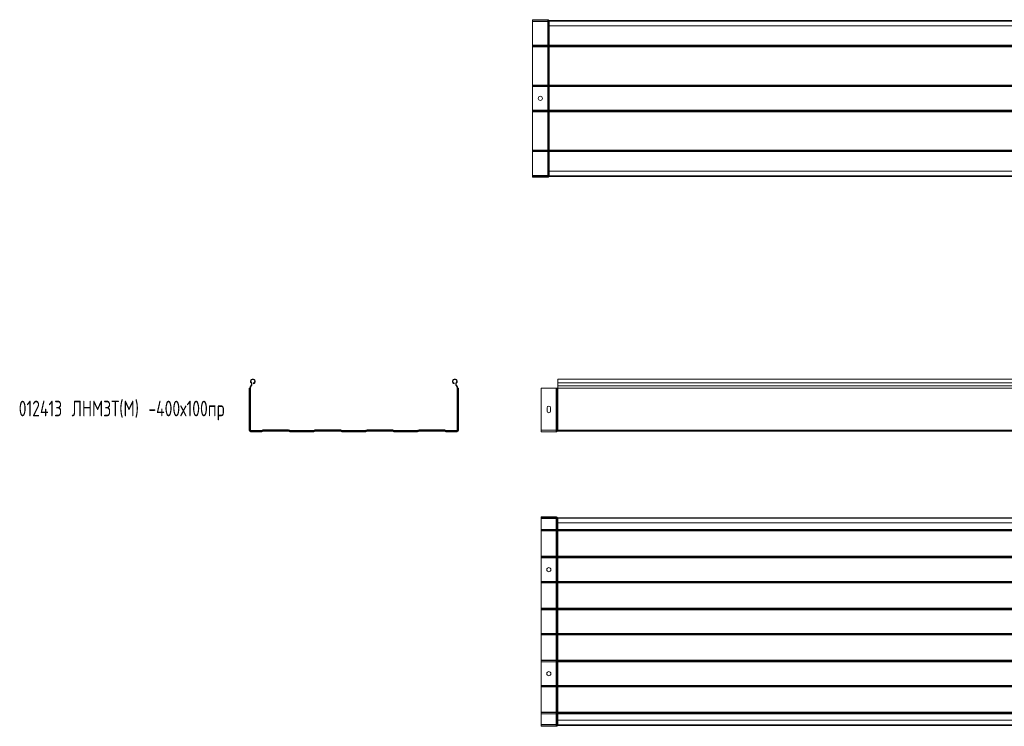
# Model space of a CAD drawing. Header units: millimetres. Extents: x -687 to 2818, y -3045 to -131.
# Tile 1 of 3: x -686 to 1209, y -3045 to -1685. Entities that reach past the tile are written whole.
import ezdxf

# ---------------------------------------------------------------- set-up
doc = ezdxf.new("R2010")
doc.units = ezdxf.units.MM
doc.styles.add('SLDTEXTSTYLE0', font='TXT', dxfattribs={"width": 0.7, "bigfont": 'bigfont'})

msp = doc.modelspace()

# ---------------------------------------------------------------- linework, layer by layer
at = {"color": 7, "linetype": 'Continuous', "lineweight": 15}
for p, q in [((301.4, -1686.1), (301.4, -1685.2)), ((330.7, -1685.2), (301.4, -1685.2)), ((330.7, -1686.1), (301.4, -1686.1)), ((301.4, -1686.1), (301.4, -1688.4)), ((330.7, -1686.1), (330.7, -1685.2)), ((330.7, -1686.1), (330.7, -1688.4)), ((331.3, -1686.4), (332, -1685.8)), ((331.8, -1686.9), (331.3, -1686.4)), ((331.3, -1686.4), (331.3, -1688.4)), ((331.8, -1686.9), (332.5, -1686.3)), ((332.5, -1686.3), (332, -1685.8)), ((333.2, -1687.5), (333.2, -1686.6)), ((333.4, -1686.6), (333.2, -1686.6)), ((333.4, -1687.7), (333.4, -1686.6)), ((333.4, -1686.6), (2801.4, -1686.6)), ((330.7, -1688.4), (301.4, -1688.4)), ((301.4, -1688.4), (301.4, -1734.4)), ((331.3, -1688.4), (330.7, -1688.4)), ((330.7, -1688.4), (330.7, -1734.4)), ((331.8, -1688.4), (331.3, -1688.4)), ((331.3, -1688.4), (331.3, -1734.4)), ((331.8, -1686.9), (331.8, -1688.4)), ((333.2, -1688.4), (331.8, -1688.4)), ((331.8, -1688.4), (331.8, -1734.4)), ((333.4, -1687.5), (333.2, -1687.5)), ((333.2, -1687.5), (333.2, -1688.4)), ((333.4, -1688.4), (333.2, -1688.4)), ((333.2, -1688.4), (333.2, -1734.4)), ((2801.4, -1687.7), (333.4, -1687.7)), ((333.4, -1696.8), (333.4, -1687.7)), ((333.4, -1696.8), (2801.4, -1696.8)), ((333.4, -1696.8), (333.4, -1734.4)), ((330.7, -1734.4), (301.4, -1734.4)), ((301.4, -1734.4), (301.4, -1736.4)), ((330.7, -1736.4), (301.4, -1736.4)), ((301.4, -1736.4), (301.4, -1736.5)), ((330.7, -1736.5), (301.4, -1736.5)), ((301.4, -1736.5), (301.4, -1737.2)), ((330.7, -1737.2), (301.4, -1737.2)), ((301.4, -1737.2), (301.4, -1810.9)), ((331.3, -1734.4), (330.7, -1734.4)), ((330.7, -1734.4), (330.7, -1736.4)), ((330.7, -1736.4), (330.7, -1736.5)), ((330.7, -1736.5), (330.7, -1737.2)), ((331.3, -1737.2), (330.7, -1737.2)), ((330.7, -1737.2), (330.7, -1810.9)), ((331.8, -1734.4), (331.3, -1734.4)), ((331.3, -1734.4), (331.3, -1736.2)), ((331.8, -1735.9), (331.3, -1736.3)), ((331.8, -1735.9), (331.3, -1736.2)), ((331.3, -1736.2), (331.3, -1736.3)), ((331.3, -1736.3), (331.3, -1737.2)), ((331.8, -1737.2), (331.3, -1737.2)), ((331.3, -1737.2), (331.3, -1810.9)), ((333.2, -1734.4), (331.8, -1734.4)), ((331.8, -1734.4), (331.8, -1735.9)), ((331.8, -1735.9), (331.8, -1737.2)), ((331.8, -1735.9), (331.8, -1735.9)), ((333.2, -1737.2), (331.8, -1737.2)), ((331.8, -1737.2), (331.8, -1810.9)), ((333.4, -1734.4), (333.2, -1734.4)), ((333.2, -1734.4), (333.2, -1735.4)), ((333.4, -1735.4), (333.2, -1735.4)), ((333.2, -1735.4), (333.2, -1735.5)), ((333.2, -1735.5), (333.2, -1737.2)), ((333.4, -1735.5), (333.2, -1735.5)), ((333.2, -1737.2), (333.2, -1810.9)), ((333.4, -1737.2), (333.2, -1737.2)), ((333.4, -1734.4), (2801.4, -1734.4)), ((333.4, -1734.4), (333.4, -1735.4)), ((333.4, -1735.4), (333.4, -1735.5)), ((333.4, -1735.4), (2801.4, -1735.4)), ((333.4, -1735.5), (2801.4, -1735.5)), ((333.4, -1735.5), (333.4, -1737.2)), ((333.4, -1737.2), (2801.4, -1737.2)), ((333.4, -1737.2), (333.4, -1810.9)), ((330.7, -1810.9), (301.4, -1810.9)), ((301.4, -1810.9), (301.4, -1811.7)), ((330.7, -1811.7), (301.4, -1811.7)), ((330.7, -1811.7), (301.4, -1811.7)), ((301.4, -1811.7), (301.4, -1811.7)), ((301.4, -1811.7), (301.4, -1813.8)), ((330.7, -1813.8), (301.4, -1813.8)), ((301.4, -1813.8), (301.4, -1859.4)), ((331.3, -1810.9), (330.7, -1810.9)), ((330.7, -1810.9), (330.7, -1811.7)), ((330.7, -1811.7), (330.7, -1811.7)), ((330.7, -1811.7), (330.7, -1813.8)), ((331.3, -1813.8), (330.7, -1813.8)), ((330.7, -1813.8), (330.7, -1859.4)), ((331.8, -1810.9), (331.3, -1810.9)), ((331.3, -1810.9), (331.3, -1811.9)), ((331.8, -1812.2), (331.3, -1811.9)), ((331.8, -1812.3), (331.3, -1811.9)), ((331.3, -1811.9), (331.3, -1811.9)), ((331.3, -1811.9), (331.3, -1813.8)), ((331.8, -1813.8), (331.3, -1813.8)), ((331.3, -1813.8), (331.3, -1859.4)), ((333.2, -1810.9), (331.8, -1810.9)), ((331.8, -1810.9), (331.8, -1812.2)), ((331.8, -1812.2), (331.8, -1812.3)), ((331.8, -1812.3), (331.8, -1813.8)), ((333.2, -1813.8), (331.8, -1813.8)), ((331.8, -1813.8), (331.8, -1859.4)), ((333.4, -1810.9), (333.2, -1810.9)), ((333.2, -1810.9), (333.2, -1812.6)), ((333.4, -1812.6), (333.2, -1812.6)), ((333.2, -1812.6), (333.2, -1812.7)), ((333.4, -1812.7), (333.2, -1812.7)), ((333.2, -1812.7), (333.2, -1813.8)), ((333.4, -1813.8), (333.2, -1813.8)), ((333.2, -1813.8), (333.2, -1859.4)), ((333.4, -1810.9), (2801.4, -1810.9)), ((333.4, -1810.9), (333.4, -1812.6)), ((333.4, -1812.6), (2801.4, -1812.6)), ((333.4, -1812.6), (333.4, -1812.7)), ((333.4, -1812.7), (2801.4, -1812.7)), ((333.4, -1812.7), (333.4, -1813.8)), ((333.4, -1813.8), (2801.4, -1813.8)), ((333.4, -1813.8), (333.4, -1859.4)), ((330.7, -1859.4), (301.4, -1859.4)), ((301.4, -1859.4), (301.4, -1861.4)), ((330.7, -1861.4), (301.4, -1861.4)), ((301.4, -1861.4), (301.4, -1861.5)), ((330.7, -1861.5), (301.4, -1861.5)), ((301.4, -1861.5), (301.4, -1862.2)), ((330.7, -1862.2), (301.4, -1862.2)), ((301.4, -1862.2), (301.4, -1935.9)), ((331.3, -1859.4), (330.7, -1859.4)), ((330.7, -1859.4), (330.7, -1861.4)), ((330.7, -1861.4), (330.7, -1861.5)), ((330.7, -1861.5), (330.7, -1862.2)), ((331.3, -1862.2), (330.7, -1862.2)), ((330.7, -1862.2), (330.7, -1935.9)), ((331.8, -1859.4), (331.3, -1859.4)), ((331.3, -1859.4), (331.3, -1861.2)), ((331.8, -1860.9), (331.3, -1861.3)), ((331.8, -1860.9), (331.3, -1861.2)), ((331.3, -1861.2), (331.3, -1861.3)), ((331.3, -1861.3), (331.3, -1862.2)), ((331.8, -1862.2), (331.3, -1862.2)), ((331.3, -1862.2), (331.3, -1935.9)), ((333.2, -1859.4), (331.8, -1859.4)), ((331.8, -1859.4), (331.8, -1860.9)), ((331.8, -1860.9), (331.8, -1862.2)), ((331.8, -1860.9), (331.8, -1860.9)), ((333.2, -1862.2), (331.8, -1862.2)), ((331.8, -1862.2), (331.8, -1935.9)), ((333.2, -1859.4), (333.2, -1860.4)), ((333.4, -1859.4), (333.2, -1859.4)), ((333.2, -1860.4), (333.2, -1860.5)), ((333.4, -1860.4), (333.2, -1860.4)), ((333.4, -1860.5), (333.2, -1860.5)), ((333.2, -1860.5), (333.2, -1862.2)), ((333.4, -1862.2), (333.2, -1862.2)), ((333.2, -1862.2), (333.2, -1935.9)), ((333.4, -1859.4), (333.4, -1860.4)), ((333.4, -1859.4), (2801.4, -1859.4)), ((333.4, -1860.4), (2801.4, -1860.4)), ((333.4, -1860.4), (333.4, -1860.5)), ((333.4, -1860.5), (2801.4, -1860.5)), ((333.4, -1860.5), (333.4, -1862.2)), ((333.4, -1862.2), (2801.4, -1862.2)), ((333.4, -1862.2), (333.4, -1935.9)), ((330.7, -1935.9), (301.4, -1935.9)), ((301.4, -1935.9), (301.4, -1936.7)), ((330.7, -1936.7), (301.4, -1936.7)), ((330.7, -1936.7), (301.4, -1936.7)), ((301.4, -1936.7), (301.4, -1936.7)), ((301.4, -1936.7), (301.4, -1938.8)), ((330.7, -1938.8), (301.4, -1938.8)), ((301.4, -1938.8), (301.4, -1984.8)), ((331.3, -1935.9), (330.7, -1935.9)), ((330.7, -1935.9), (330.7, -1936.7)), ((330.7, -1936.7), (330.7, -1936.7)), ((330.7, -1936.7), (330.7, -1938.8)), ((331.3, -1938.8), (330.7, -1938.8)), ((330.7, -1938.8), (330.7, -1984.8)), ((331.8, -1935.9), (331.3, -1935.9)), ((331.3, -1935.9), (331.3, -1936.9)), ((331.8, -1937.2), (331.3, -1936.9)), ((331.8, -1937.3), (331.3, -1936.9)), ((331.3, -1936.9), (331.3, -1936.9)), ((331.3, -1936.9), (331.3, -1938.8)), ((331.8, -1938.8), (331.3, -1938.8)), ((331.3, -1938.8), (331.3, -1984.8)), ((333.2, -1935.9), (331.8, -1935.9)), ((331.8, -1935.9), (331.8, -1937.2)), ((331.8, -1937.2), (331.8, -1937.3)), ((331.8, -1937.3), (331.8, -1938.8)), ((333.2, -1938.8), (331.8, -1938.8)), ((331.8, -1938.8), (331.8, -1984.8)), ((333.4, -1935.9), (333.2, -1935.9)), ((333.2, -1935.9), (333.2, -1937.6)), ((333.4, -1937.6), (333.2, -1937.6)), ((333.2, -1937.6), (333.2, -1937.7)), ((333.4, -1937.7), (333.2, -1937.7)), ((333.2, -1937.7), (333.2, -1938.8)), ((333.4, -1938.8), (333.2, -1938.8)), ((333.2, -1938.8), (333.2, -1984.8)), ((333.4, -1935.9), (2801.4, -1935.9)), ((333.4, -1935.9), (333.4, -1937.6)), ((333.4, -1937.6), (2801.4, -1937.6)), ((333.4, -1937.6), (333.4, -1937.7)), ((333.4, -1937.7), (2801.4, -1937.7)), ((333.4, -1937.7), (333.4, -1938.8)), ((333.4, -1938.8), (2801.4, -1938.8)), ((333.4, -1938.8), (333.4, -1976.3)), ((330.7, -1984.8), (301.4, -1984.8)), ((301.4, -1984.8), (301.4, -1987.1)), ((330.7, -1987.1), (301.4, -1987.1)), ((301.4, -1987.1), (301.4, -1988)), ((330.7, -1988), (301.4, -1988)), ((330.7, -1984.8), (330.7, -1987.1)), ((331.3, -1984.8), (330.7, -1984.8)), ((330.7, -1987.1), (330.7, -1988)), ((331.8, -1984.8), (331.3, -1984.8)), ((331.3, -1984.8), (331.3, -1986.8)), ((331.8, -1986.3), (331.3, -1986.8)), ((331.3, -1986.8), (332, -1987.4)), ((333.2, -1984.8), (331.8, -1984.8)), ((331.8, -1984.8), (331.8, -1986.3)), ((331.8, -1986.3), (332.5, -1986.9)), ((332.5, -1986.9), (332, -1987.4)), ((333.2, -1984.8), (333.2, -1985.7)), ((333.4, -1984.8), (333.2, -1984.8)), ((333.2, -1985.7), (333.2, -1986.6)), ((333.4, -1985.7), (333.2, -1985.7)), ((333.4, -1986.6), (333.2, -1986.6)), ((2801.4, -1976.3), (333.4, -1976.3)), ((333.4, -1985.4), (333.4, -1976.3)), ((333.4, -1985.4), (2801.4, -1985.4)), ((333.4, -1986.6), (333.4, -1985.4)), ((333.4, -1986.6), (2801.4, -1986.6)), ((-240.4, -2384), (-239.7, -2383.4)), ((-235.7, -2385.4), (-235.9, -2384.6)), ((150.6, -2385.4), (150.8, -2384.6)), ((155.3, -2384), (154.6, -2383.4)), ((2817.8, -2376.5), (349.8, -2376.5)), ((349.8, -2384), (349.8, -2376.5)), ((349.8, -2384), (2817.8, -2384)), ((349.8, -2389.3), (349.8, -2384)), ((-243.4, -2393.8), (-243.9, -2393.8)), ((-243.9, -2393.8), (-243.9, -2474.7)), ((-242.8, -2393.8), (-243.4, -2393.8)), ((-243.4, -2393.8), (-243.4, -2474.7)), ((-242.5, -2393.8), (-242.8, -2393.8)), ((-242.8, -2393.8), (-242.8, -2474.7)), ((-242.5, -2393.8), (-241.6, -2393.8)), ((-242.5, -2474.7), (-242.5, -2393.8)), ((-241.6, -2474.7), (-241.6, -2393.8)), ((-240.9, -2389.6), (-240.6, -2389.3)), ((-240.9, -2389.6), (-240.2, -2390.2)), ((-240.6, -2389.3), (-239.9, -2389.9)), ((-240.2, -2390.2), (-239.9, -2389.9)), ((155.5, -2389.3), (154.8, -2389.9)), ((154.8, -2389.9), (155.1, -2390.2)), ((155.8, -2389.6), (155.1, -2390.2)), ((155.5, -2389.3), (155.8, -2389.6)), ((157.5, -2393.8), (156.6, -2393.8)), ((156.6, -2393.8), (156.6, -2474.7)), ((157.5, -2393.8), (157.7, -2393.8)), ((157.5, -2393.8), (157.5, -2474.7)), ((157.7, -2474.7), (157.7, -2393.8)), ((157.7, -2393.8), (158.3, -2393.8)), ((158.3, -2474.7), (158.3, -2393.8)), ((158.3, -2393.8), (158.9, -2393.8)), ((158.9, -2474.7), (158.9, -2393.8)), ((347.1, -2393.8), (317.8, -2393.8)), ((317.8, -2393.8), (317.8, -2474.7)), ((347.1, -2393.8), (347.1, -2474.7)), ((348.5, -2393.8), (347.1, -2393.8)), ((348.5, -2393.8), (348.5, -2474.7)), ((348.9, -2393.8), (348.5, -2393.8)), ((348.9, -2393.8), (348.9, -2474.7)), ((349.6, -2393.8), (348.9, -2393.8)), ((349.6, -2393.8), (349.6, -2474.7)), ((349.8, -2393.8), (349.6, -2393.8)), ((349.8, -2389.3), (2817.8, -2389.3)), ((349.8, -2389.6), (349.8, -2389.3)), ((349.8, -2393.8), (349.8, -2389.6)), ((349.8, -2389.6), (2817.8, -2389.6)), ((349.8, -2393.8), (349.8, -2474.7)), ((349.8, -2393.8), (2817.8, -2393.8)), ((329.6, -2431.7), (329.6, -2438.2)), ((336.1, -2438.2), (336.1, -2431.7)), ((-243.4, -2474.7), (-243.9, -2474.7)), ((-242.8, -2474.7), (-243.4, -2474.7)), ((-242.5, -2474.7), (-242.8, -2474.7)), ((-242.5, -2474.7), (-241.6, -2474.7)), ((-240.7, -2476.5), (-240.7, -2475.6)), ((-219.7, -2475.6), (-240.7, -2475.6)), ((-240.7, -2476.5), (-240.7, -2476.8)), ((-219.7, -2476.5), (-240.7, -2476.5)), ((-240.7, -2476.8), (-219.7, -2476.8)), ((-240.7, -2476.8), (-240.7, -2477.3)), ((-240.7, -2477.3), (-219.7, -2477.3)), ((-240.7, -2477.3), (-240.7, -2477.9)), ((-240.7, -2477.9), (-219.7, -2477.9)), ((-219.7, -2476.5), (-219.7, -2475.6)), ((-219.7, -2476.5), (-219.7, -2476.8)), ((-219.7, -2476.8), (-219.7, -2477.3)), ((-219.7, -2477.3), (-219.7, -2477.9)), ((-218.6, -2475.1), (-218.7, -2475.2)), ((-218, -2475.8), (-218.7, -2475.2)), ((-218, -2475.7), (-218.6, -2475.1)), ((-218, -2475.7), (-217.8, -2475.9)), ((-218, -2475.7), (-218, -2475.8)), ((-218, -2475.8), (-217.8, -2476)), ((-217.8, -2476), (-217.8, -2475.9)), ((-217.8, -2475.9), (-217.4, -2476.3)), ((-217.8, -2476), (-217.5, -2476.4)), ((-217.5, -2476.4), (-217.4, -2476.3)), ((-217.5, -2476.4), (-217.1, -2476.8)), ((-217.4, -2476.3), (-217, -2476.7)), ((-217.1, -2476.8), (-217, -2476.7)), ((-216.9, -2475.3), (-216.9, -2474.4)), ((-168.2, -2474.4), (-216.9, -2474.4)), ((-216.9, -2475.3), (-216.9, -2475.6)), ((-168.2, -2475.3), (-216.9, -2475.3)), ((-216.9, -2475.6), (-168.2, -2475.6)), ((-216.9, -2475.6), (-216.9, -2476.1)), ((-216.9, -2476.1), (-168.2, -2476.1)), ((-216.9, -2476.1), (-216.9, -2476.7)), ((-216.9, -2476.7), (-168.2, -2476.7)), ((-168.2, -2475.3), (-168.2, -2474.4)), ((-168.2, -2475.3), (-168.2, -2475.6)), ((-168.2, -2475.6), (-168.2, -2476.1)), ((-168.2, -2476.1), (-168.2, -2476.7)), ((-167.7, -2476.3), (-168.1, -2476.7)), ((-168.1, -2476.7), (-168, -2476.8)), ((-167.6, -2476.4), (-168, -2476.8)), ((-167.3, -2475.9), (-167.7, -2476.3)), ((-167.7, -2476.3), (-167.6, -2476.4)), ((-167.3, -2476), (-167.6, -2476.4)), ((-167.1, -2475.7), (-167.3, -2475.9)), ((-167.1, -2475.8), (-167.3, -2476)), ((-167.3, -2475.9), (-167.3, -2476)), ((-167.1, -2475.7), (-166.5, -2475.1)), ((-167.1, -2475.8), (-166.4, -2475.2)), ((-167.1, -2475.8), (-167.1, -2475.7)), ((-166.4, -2475.2), (-166.5, -2475.1)), ((-165.4, -2476.5), (-165.4, -2475.6)), ((-119.7, -2475.6), (-165.4, -2475.6)), ((-165.4, -2476.5), (-165.4, -2476.8)), ((-119.7, -2476.5), (-165.4, -2476.5)), ((-165.4, -2476.8), (-119.7, -2476.8)), ((-165.4, -2476.8), (-165.4, -2477.3)), ((-165.4, -2477.3), (-119.7, -2477.3)), ((-165.4, -2477.3), (-165.4, -2477.9)), ((-165.4, -2477.9), (-119.7, -2477.9)), ((-119.7, -2476.5), (-119.7, -2475.6)), ((-119.7, -2476.5), (-119.7, -2476.8)), ((-119.7, -2476.8), (-119.7, -2477.3)), ((-119.7, -2477.3), (-119.7, -2477.9)), ((-118.6, -2475.1), (-118.7, -2475.2)), ((-118, -2475.8), (-118.7, -2475.2)), ((-118, -2475.7), (-118.6, -2475.1)), ((-118, -2475.7), (-117.8, -2475.9)), ((-118, -2475.7), (-118, -2475.8)), ((-118, -2475.8), (-117.8, -2476)), ((-117.8, -2476), (-117.8, -2475.9)), ((-117.8, -2475.9), (-117.4, -2476.3)), ((-117.8, -2476), (-117.5, -2476.4)), ((-117.5, -2476.4), (-117.4, -2476.3)), ((-117.5, -2476.4), (-117.1, -2476.8)), ((-117.4, -2476.3), (-117, -2476.7)), ((-117.1, -2476.8), (-117, -2476.7)), ((-116.9, -2475.3), (-116.9, -2474.4)), ((-68.2, -2474.4), (-116.9, -2474.4)), ((-116.9, -2475.3), (-116.9, -2475.6)), ((-68.2, -2475.3), (-116.9, -2475.3)), ((-116.9, -2475.6), (-68.2, -2475.6)), ((-116.9, -2475.6), (-116.9, -2476.1)), ((-116.9, -2476.1), (-68.2, -2476.1)), ((-116.9, -2476.1), (-116.9, -2476.7)), ((-116.9, -2476.7), (-68.2, -2476.7)), ((-68.2, -2475.3), (-68.2, -2474.4)), ((-68.2, -2475.3), (-68.2, -2475.6)), ((-68.2, -2475.6), (-68.2, -2476.1)), ((-68.2, -2476.1), (-68.2, -2476.7)), ((-67.7, -2476.3), (-68.1, -2476.7)), ((-68.1, -2476.7), (-68, -2476.8)), ((-67.6, -2476.4), (-68, -2476.8)), ((-67.3, -2475.9), (-67.7, -2476.3)), ((-67.7, -2476.3), (-67.6, -2476.4)), ((-67.3, -2476), (-67.6, -2476.4)), ((-67.1, -2475.7), (-67.3, -2475.9)), ((-67.1, -2475.8), (-67.3, -2476)), ((-67.3, -2475.9), (-67.3, -2476)), ((-67.1, -2475.7), (-66.5, -2475.1)), ((-67.1, -2475.8), (-66.4, -2475.2)), ((-67.1, -2475.8), (-67.1, -2475.7)), ((-66.4, -2475.2), (-66.5, -2475.1)), ((-65.4, -2476.5), (-65.4, -2475.6)), ((-19.7, -2475.6), (-65.4, -2475.6)), ((-65.4, -2476.5), (-65.4, -2476.8)), ((-19.7, -2476.5), (-65.4, -2476.5)), ((-65.4, -2476.8), (-19.7, -2476.8)), ((-65.4, -2476.8), (-65.4, -2477.3)), ((-65.4, -2477.3), (-19.7, -2477.3)), ((-65.4, -2477.3), (-65.4, -2477.9)), ((-65.4, -2477.9), (-19.7, -2477.9)), ((-19.7, -2476.5), (-19.7, -2475.6)), ((-19.7, -2476.5), (-19.7, -2476.8)), ((-19.7, -2476.8), (-19.7, -2477.3)), ((-19.7, -2477.3), (-19.7, -2477.9)), ((-18.6, -2475.1), (-18.7, -2475.2)), ((-18, -2475.8), (-18.7, -2475.2)), ((-18, -2475.7), (-18.6, -2475.1)), ((-18, -2475.7), (-17.8, -2475.9)), ((-18, -2475.7), (-18, -2475.8)), ((-18, -2475.8), (-17.8, -2476)), ((-17.8, -2476), (-17.8, -2475.9)), ((-17.8, -2475.9), (-17.4, -2476.3)), ((-17.8, -2476), (-17.5, -2476.4)), ((-17.5, -2476.4), (-17.4, -2476.3)), ((-17.5, -2476.4), (-17.1, -2476.8)), ((-17.4, -2476.3), (-17, -2476.7)), ((-17.1, -2476.8), (-17, -2476.7)), ((-16.9, -2475.3), (-16.9, -2474.4)), ((31.8, -2474.4), (-16.9, -2474.4)), ((-16.9, -2475.3), (-16.9, -2475.6)), ((31.8, -2475.3), (-16.9, -2475.3)), ((-16.9, -2475.6), (31.8, -2475.6)), ((-16.9, -2475.6), (-16.9, -2476.1)), ((-16.9, -2476.1), (31.8, -2476.1)), ((-16.9, -2476.1), (-16.9, -2476.7)), ((-16.9, -2476.7), (31.8, -2476.7)), ((31.8, -2475.3), (31.8, -2474.4)), ((31.8, -2475.3), (31.8, -2475.6)), ((31.8, -2475.6), (31.8, -2476.1)), ((31.8, -2476.1), (31.8, -2476.7)), ((32.3, -2476.3), (31.9, -2476.7)), ((31.9, -2476.7), (32, -2476.8)), ((32.4, -2476.4), (32, -2476.8)), ((32.7, -2475.9), (32.3, -2476.3)), ((32.3, -2476.3), (32.4, -2476.4)), ((32.7, -2476), (32.4, -2476.4)), ((32.9, -2475.7), (32.7, -2475.9)), ((32.9, -2475.8), (32.7, -2476)), ((32.7, -2475.9), (32.7, -2476)), ((32.9, -2475.7), (33.5, -2475.1)), ((32.9, -2475.8), (33.6, -2475.2)), ((32.9, -2475.8), (32.9, -2475.7)), ((33.6, -2475.2), (33.5, -2475.1)), ((34.6, -2476.5), (34.6, -2475.6)), ((80.3, -2475.6), (34.6, -2475.6)), ((34.6, -2476.5), (34.6, -2476.8)), ((80.3, -2476.5), (34.6, -2476.5)), ((34.6, -2476.8), (80.3, -2476.8)), ((34.6, -2476.8), (34.6, -2477.3)), ((34.6, -2477.3), (80.3, -2477.3)), ((34.6, -2477.3), (34.6, -2477.9)), ((34.6, -2477.9), (80.3, -2477.9)), ((80.3, -2476.5), (80.3, -2475.6)), ((80.3, -2476.5), (80.3, -2476.8)), ((80.3, -2476.8), (80.3, -2477.3)), ((80.3, -2477.3), (80.3, -2477.9)), ((81.4, -2475.1), (81.3, -2475.2)), ((82, -2475.8), (81.3, -2475.2)), ((82, -2475.7), (81.4, -2475.1)), ((82, -2475.7), (82.2, -2475.9)), ((82, -2475.7), (82, -2475.8)), ((82, -2475.8), (82.2, -2476)), ((82.2, -2476), (82.2, -2475.9)), ((82.2, -2475.9), (82.6, -2476.3)), ((82.2, -2476), (82.5, -2476.4)), ((82.5, -2476.4), (82.6, -2476.3)), ((82.5, -2476.4), (82.9, -2476.8)), ((82.6, -2476.3), (83, -2476.7)), ((82.9, -2476.8), (83, -2476.7)), ((83.1, -2475.3), (83.1, -2474.4)), ((131.8, -2474.4), (83.1, -2474.4)), ((83.1, -2475.3), (83.1, -2475.6)), ((131.8, -2475.3), (83.1, -2475.3)), ((83.1, -2475.6), (131.8, -2475.6)), ((83.1, -2475.6), (83.1, -2476.1)), ((83.1, -2476.1), (131.8, -2476.1)), ((83.1, -2476.1), (83.1, -2476.7)), ((83.1, -2476.7), (131.8, -2476.7)), ((131.8, -2475.3), (131.8, -2474.4)), ((131.8, -2475.3), (131.8, -2475.6)), ((131.8, -2475.6), (131.8, -2476.1)), ((131.8, -2476.1), (131.8, -2476.7)), ((132.3, -2476.3), (131.9, -2476.7)), ((131.9, -2476.7), (132, -2476.8)), ((132.4, -2476.4), (132, -2476.8)), ((132.7, -2475.9), (132.3, -2476.3)), ((132.3, -2476.3), (132.4, -2476.4)), ((132.7, -2476), (132.4, -2476.4)), ((132.9, -2475.7), (132.7, -2475.9)), ((132.9, -2475.8), (132.7, -2476)), ((132.7, -2475.9), (132.7, -2476)), ((132.9, -2475.7), (133.5, -2475.1)), ((132.9, -2475.8), (133.6, -2475.2)), ((132.9, -2475.8), (132.9, -2475.7)), ((133.6, -2475.2), (133.5, -2475.1)), ((134.6, -2476.5), (134.6, -2475.6)), ((155.7, -2475.6), (134.6, -2475.6)), ((134.6, -2476.5), (134.6, -2476.8)), ((155.7, -2476.5), (134.6, -2476.5)), ((134.6, -2476.8), (155.7, -2476.8)), ((134.6, -2476.8), (134.6, -2477.3)), ((134.6, -2477.3), (155.7, -2477.3)), ((134.6, -2477.3), (134.6, -2477.9)), ((134.6, -2477.9), (155.7, -2477.9)), ((155.7, -2476.5), (155.7, -2475.6)), ((155.7, -2476.5), (155.7, -2476.8)), ((155.7, -2476.8), (155.7, -2477.3)), ((155.7, -2477.3), (155.7, -2477.9)), ((157.5, -2474.7), (156.6, -2474.7)), ((157.5, -2474.7), (157.7, -2474.7)), ((157.7, -2474.7), (158.3, -2474.7)), ((158.3, -2474.7), (158.9, -2474.7)), ((347.1, -2474.7), (317.8, -2474.7)), ((317.8, -2474.7), (317.8, -2477.9)), ((347.1, -2477.9), (317.8, -2477.9)), ((347.1, -2474.7), (347.1, -2477.9)), ((348.5, -2474.7), (347.1, -2474.7)), ((348.5, -2474.7), (348.5, -2477.3)), ((348.9, -2474.7), (348.5, -2474.7)), ((348.9, -2476.8), (348.5, -2477.3)), ((348.9, -2474.7), (348.9, -2476.8)), ((349.6, -2474.7), (348.9, -2474.7)), ((349.6, -2474.7), (349.6, -2476.5)), ((349.8, -2474.7), (349.6, -2474.7)), ((349.8, -2476.5), (349.6, -2476.5)), ((349.8, -2474.7), (349.8, -2476.5)), ((349.8, -2474.7), (2817.8, -2474.7)), ((349.8, -2476.5), (2817.8, -2476.5)), ((347.1, -2641.8), (317.8, -2641.8)), ((317.8, -2642.7), (317.8, -2641.8)), ((347.1, -2642.7), (317.8, -2642.7)), ((317.8, -2645), (317.8, -2642.7)), ((347.1, -2645), (317.8, -2645)), ((317.8, -2666), (317.8, -2645)), ((347.1, -2642.7), (347.1, -2641.8)), ((347.1, -2645), (347.1, -2642.7)), ((347.8, -2645), (347.1, -2645)), ((347.1, -2666), (347.1, -2645)), ((347.8, -2643), (348.5, -2642.4)), ((348.3, -2643.5), (347.8, -2643)), ((347.8, -2645), (347.8, -2643)), ((348.3, -2645), (347.8, -2645)), ((347.8, -2666), (347.8, -2645)), ((348.3, -2643.5), (348.9, -2642.9)), ((348.3, -2645), (348.3, -2643.5)), ((349.6, -2645), (348.3, -2645)), ((348.3, -2666), (348.3, -2645)), ((348.9, -2642.9), (348.5, -2642.4)), ((349.6, -2644.1), (349.6, -2643.2)), ((349.8, -2643.2), (349.6, -2643.2)), ((349.8, -2644.1), (349.6, -2644.1)), ((349.6, -2645), (349.6, -2644.1)), ((349.8, -2645), (349.6, -2645)), ((349.6, -2666), (349.6, -2645)), ((349.8, -2644.3), (349.8, -2643.2)), ((349.8, -2643.2), (2817.8, -2643.2)), ((2817.8, -2644.3), (349.8, -2644.3)), ((349.8, -2653.4), (349.8, -2644.3)), ((347.1, -2666), (317.8, -2666)), ((317.8, -2668), (317.8, -2666)), ((347.1, -2668), (317.8, -2668)), ((317.8, -2668.1), (317.8, -2668)), ((347.1, -2668.1), (317.8, -2668.1)), ((317.8, -2668.8), (317.8, -2668.1)), ((347.1, -2668.8), (317.8, -2668.8)), ((317.8, -2717.5), (317.8, -2668.8)), ((347.8, -2666), (347.1, -2666)), ((347.1, -2668), (347.1, -2666)), ((347.1, -2668.1), (347.1, -2668)), ((347.1, -2668.8), (347.1, -2668.1)), ((347.8, -2668.8), (347.1, -2668.8)), ((347.1, -2717.5), (347.1, -2668.8)), ((348.3, -2666), (347.8, -2666)), ((347.8, -2667.8), (347.8, -2666)), ((348.3, -2667.5), (347.8, -2667.9)), ((348.3, -2667.5), (347.8, -2667.8)), ((347.8, -2667.9), (347.8, -2667.8)), ((347.8, -2668.8), (347.8, -2667.9)), ((348.3, -2668.8), (347.8, -2668.8)), ((347.8, -2717.5), (347.8, -2668.8)), ((349.6, -2666), (348.3, -2666)), ((348.3, -2667.5), (348.3, -2666)), ((348.3, -2668.8), (348.3, -2667.5)), ((348.3, -2667.5), (348.3, -2667.5)), ((349.6, -2668.8), (348.3, -2668.8)), ((348.3, -2717.5), (348.3, -2668.8)), ((349.6, -2667), (349.6, -2666)), ((349.8, -2666), (349.6, -2666)), ((349.6, -2667.1), (349.6, -2667)), ((349.8, -2667), (349.6, -2667)), ((349.6, -2668.8), (349.6, -2667.1)), ((349.8, -2667.1), (349.6, -2667.1)), ((349.6, -2717.5), (349.6, -2668.8)), ((349.8, -2668.8), (349.6, -2668.8)), ((349.8, -2653.4), (2817.8, -2653.4)), ((349.8, -2666), (349.8, -2653.4)), ((349.8, -2667), (349.8, -2666)), ((349.8, -2666), (2817.8, -2666)), ((349.8, -2667.1), (349.8, -2667)), ((349.8, -2667), (2817.8, -2667)), ((349.8, -2668.8), (349.8, -2667.1)), ((349.8, -2667.1), (2817.8, -2667.1)), ((349.8, -2717.5), (349.8, -2668.8)), ((349.8, -2668.8), (2817.8, -2668.8)), ((347.1, -2717.5), (317.8, -2717.5)), ((317.8, -2718.3), (317.8, -2717.5)), ((347.1, -2718.3), (317.8, -2718.3)), ((347.1, -2718.3), (317.8, -2718.3)), ((317.8, -2718.3), (317.8, -2718.3)), ((317.8, -2720.4), (317.8, -2718.3)), ((347.1, -2720.4), (317.8, -2720.4)), ((317.8, -2766), (317.8, -2720.4)), ((347.8, -2717.5), (347.1, -2717.5)), ((347.1, -2718.3), (347.1, -2717.5)), ((347.1, -2718.3), (347.1, -2718.3)), ((347.1, -2720.4), (347.1, -2718.3)), ((347.8, -2720.4), (347.1, -2720.4)), ((347.1, -2766), (347.1, -2720.4)), ((348.3, -2717.5), (347.8, -2717.5)), ((347.8, -2718.5), (347.8, -2717.5)), ((348.3, -2718.8), (347.8, -2718.5)), ((348.3, -2718.9), (347.8, -2718.5)), ((347.8, -2718.5), (347.8, -2718.5)), ((347.8, -2720.4), (347.8, -2718.5)), ((348.3, -2720.4), (347.8, -2720.4)), ((347.8, -2766), (347.8, -2720.4)), ((349.6, -2717.5), (348.3, -2717.5)), ((348.3, -2718.8), (348.3, -2717.5)), ((348.3, -2718.9), (348.3, -2718.8)), ((348.3, -2720.4), (348.3, -2718.9)), ((349.6, -2720.4), (348.3, -2720.4)), ((348.3, -2766), (348.3, -2720.4)), ((349.8, -2717.5), (349.6, -2717.5)), ((349.6, -2719.2), (349.6, -2717.5)), ((349.8, -2719.2), (349.6, -2719.2)), ((349.6, -2719.3), (349.6, -2719.2)), ((349.8, -2719.3), (349.6, -2719.3)), ((349.6, -2720.4), (349.6, -2719.3)), ((349.8, -2720.4), (349.6, -2720.4)), ((349.6, -2766), (349.6, -2720.4)), ((349.8, -2719.2), (349.8, -2717.5)), ((349.8, -2717.5), (2817.8, -2717.5)), ((349.8, -2719.3), (349.8, -2719.2)), ((349.8, -2719.2), (2817.8, -2719.2)), ((349.8, -2720.4), (349.8, -2719.3)), ((349.8, -2719.3), (2817.8, -2719.3)), ((349.8, -2766), (349.8, -2720.4)), ((349.8, -2720.4), (2817.8, -2720.4)), ((347.1, -2766), (317.8, -2766)), ((317.8, -2768), (317.8, -2766)), ((347.8, -2766), (347.1, -2766)), ((347.1, -2768), (347.1, -2766)), ((348.3, -2766), (347.8, -2766)), ((347.8, -2767.8), (347.8, -2766)), ((349.6, -2766), (348.3, -2766)), ((348.3, -2767.5), (348.3, -2766)), ((349.8, -2766), (349.6, -2766)), ((349.6, -2767), (349.6, -2766)), ((349.8, -2767), (349.8, -2766)), ((349.8, -2766), (2817.8, -2766)), ((347.1, -2768), (317.8, -2768)), ((317.8, -2768.1), (317.8, -2768)), ((347.1, -2768.1), (317.8, -2768.1)), ((317.8, -2768.8), (317.8, -2768.1)), ((347.1, -2768.8), (317.8, -2768.8)), ((317.8, -2817.5), (317.8, -2768.8)), ((347.1, -2768.1), (347.1, -2768)), ((347.1, -2768.8), (347.1, -2768.1)), ((347.8, -2768.8), (347.1, -2768.8)), ((347.1, -2817.5), (347.1, -2768.8)), ((348.3, -2767.5), (347.8, -2767.9)), ((348.3, -2767.5), (347.8, -2767.8)), ((347.8, -2767.9), (347.8, -2767.8)), ((347.8, -2768.8), (347.8, -2767.9)), ((348.3, -2768.8), (347.8, -2768.8)), ((347.8, -2817.5), (347.8, -2768.8)), ((348.3, -2768.8), (348.3, -2767.5)), ((348.3, -2767.5), (348.3, -2767.5)), ((349.6, -2768.8), (348.3, -2768.8)), ((348.3, -2817.5), (348.3, -2768.8)), ((349.6, -2767.1), (349.6, -2767)), ((349.8, -2767), (349.6, -2767)), ((349.8, -2767.1), (349.6, -2767.1)), ((349.6, -2768.8), (349.6, -2767.1)), ((349.8, -2768.8), (349.6, -2768.8)), ((349.6, -2817.5), (349.6, -2768.8)), ((349.8, -2767.1), (349.8, -2767)), ((349.8, -2767), (2817.8, -2767)), ((349.8, -2768.8), (349.8, -2767.1)), ((349.8, -2767.1), (2817.8, -2767.1)), ((349.8, -2817.5), (349.8, -2768.8)), ((349.8, -2768.8), (2817.8, -2768.8)), ((347.1, -2817.5), (317.8, -2817.5)), ((317.8, -2818.3), (317.8, -2817.5)), ((347.1, -2818.3), (317.8, -2818.3)), ((347.1, -2818.3), (317.8, -2818.3)), ((317.8, -2818.3), (317.8, -2818.3)), ((317.8, -2820.4), (317.8, -2818.3)), ((347.1, -2820.4), (317.8, -2820.4)), ((317.8, -2866), (317.8, -2820.4)), ((347.8, -2817.5), (347.1, -2817.5)), ((347.1, -2818.3), (347.1, -2817.5)), ((347.1, -2818.3), (347.1, -2818.3)), ((347.1, -2820.4), (347.1, -2818.3)), ((347.8, -2820.4), (347.1, -2820.4)), ((347.1, -2866), (347.1, -2820.4)), ((348.3, -2817.5), (347.8, -2817.5)), ((347.8, -2818.5), (347.8, -2817.5)), ((348.3, -2818.8), (347.8, -2818.5)), ((348.3, -2818.9), (347.8, -2818.5)), ((347.8, -2818.5), (347.8, -2818.5)), ((347.8, -2820.4), (347.8, -2818.5)), ((348.3, -2820.4), (347.8, -2820.4)), ((347.8, -2866), (347.8, -2820.4)), ((349.6, -2817.5), (348.3, -2817.5)), ((348.3, -2818.8), (348.3, -2817.5)), ((348.3, -2818.9), (348.3, -2818.8)), ((348.3, -2820.4), (348.3, -2818.9)), ((349.6, -2820.4), (348.3, -2820.4)), ((348.3, -2866), (348.3, -2820.4)), ((349.8, -2817.5), (349.6, -2817.5)), ((349.6, -2819.2), (349.6, -2817.5)), ((349.8, -2819.2), (349.6, -2819.2)), ((349.6, -2819.3), (349.6, -2819.2)), ((349.8, -2819.3), (349.6, -2819.3)), ((349.6, -2820.4), (349.6, -2819.3)), ((349.8, -2820.4), (349.6, -2820.4)), ((349.6, -2866), (349.6, -2820.4)), ((349.8, -2819.2), (349.8, -2817.5)), ((349.8, -2817.5), (2817.8, -2817.5)), ((349.8, -2819.3), (349.8, -2819.2)), ((349.8, -2819.2), (2817.8, -2819.2)), ((349.8, -2820.4), (349.8, -2819.3)), ((349.8, -2819.3), (2817.8, -2819.3)), ((349.8, -2866), (349.8, -2820.4)), ((349.8, -2820.4), (2817.8, -2820.4)), ((347.1, -2866), (317.8, -2866)), ((317.8, -2868), (317.8, -2866)), ((347.1, -2868), (317.8, -2868)), ((317.8, -2868.1), (317.8, -2868)), ((347.1, -2868.1), (317.8, -2868.1)), ((317.8, -2868.8), (317.8, -2868.1)), ((347.1, -2868.8), (317.8, -2868.8)), ((317.8, -2917.5), (317.8, -2868.8)), ((347.8, -2866), (347.1, -2866)), ((347.1, -2868), (347.1, -2866)), ((347.1, -2868.1), (347.1, -2868)), ((347.1, -2868.8), (347.1, -2868.1)), ((347.8, -2868.8), (347.1, -2868.8)), ((347.1, -2917.5), (347.1, -2868.8)), ((348.3, -2866), (347.8, -2866)), ((347.8, -2867.8), (347.8, -2866)), ((348.3, -2867.5), (347.8, -2867.9)), ((348.3, -2867.5), (347.8, -2867.8)), ((347.8, -2867.9), (347.8, -2867.8)), ((347.8, -2868.8), (347.8, -2867.9)), ((348.3, -2868.8), (347.8, -2868.8)), ((347.8, -2917.5), (347.8, -2868.8)), ((349.6, -2866), (348.3, -2866)), ((348.3, -2867.5), (348.3, -2866)), ((348.3, -2868.8), (348.3, -2867.5)), ((348.3, -2867.5), (348.3, -2867.5)), ((349.6, -2868.8), (348.3, -2868.8)), ((348.3, -2917.5), (348.3, -2868.8)), ((349.6, -2867), (349.6, -2866)), ((349.8, -2866), (349.6, -2866)), ((349.6, -2867.1), (349.6, -2867)), ((349.8, -2867), (349.6, -2867)), ((349.6, -2868.8), (349.6, -2867.1)), ((349.8, -2867.1), (349.6, -2867.1)), ((349.8, -2868.8), (349.6, -2868.8)), ((349.6, -2917.5), (349.6, -2868.8)), ((349.8, -2867), (349.8, -2866)), ((349.8, -2866), (2817.8, -2866)), ((349.8, -2867.1), (349.8, -2867)), ((349.8, -2867), (2817.8, -2867)), ((349.8, -2868.8), (349.8, -2867.1)), ((349.8, -2867.1), (2817.8, -2867.1)), ((349.8, -2917.5), (349.8, -2868.8)), ((349.8, -2868.8), (2817.8, -2868.8)), ((347.1, -2917.5), (317.8, -2917.5)), ((317.8, -2918.3), (317.8, -2917.5)), ((347.1, -2918.3), (317.8, -2918.3)), ((347.1, -2918.3), (317.8, -2918.3)), ((317.8, -2918.3), (317.8, -2918.3)), ((317.8, -2920.4), (317.8, -2918.3)), ((347.8, -2917.5), (347.1, -2917.5)), ((347.1, -2918.3), (347.1, -2917.5)), ((347.1, -2918.3), (347.1, -2918.3)), ((347.1, -2920.4), (347.1, -2918.3)), ((348.3, -2917.5), (347.8, -2917.5)), ((347.8, -2918.5), (347.8, -2917.5)), ((349.6, -2917.5), (348.3, -2917.5)), ((348.3, -2918.8), (348.3, -2917.5)), ((349.8, -2917.5), (349.6, -2917.5)), ((349.6, -2919.2), (349.6, -2917.5)), ((349.8, -2919.2), (349.8, -2917.5)), ((349.8, -2917.5), (2817.8, -2917.5)), ((347.1, -2920.4), (317.8, -2920.4)), ((317.8, -2966), (317.8, -2920.4)), ((347.8, -2920.4), (347.1, -2920.4)), ((347.1, -2966), (347.1, -2920.4)), ((348.3, -2918.8), (347.8, -2918.5)), ((348.3, -2918.9), (347.8, -2918.5)), ((347.8, -2918.5), (347.8, -2918.5)), ((347.8, -2920.4), (347.8, -2918.5)), ((348.3, -2920.4), (347.8, -2920.4)), ((347.8, -2966), (347.8, -2920.4)), ((348.3, -2918.9), (348.3, -2918.8)), ((348.3, -2920.4), (348.3, -2918.9)), ((349.6, -2920.4), (348.3, -2920.4)), ((348.3, -2966), (348.3, -2920.4)), ((349.8, -2919.2), (349.6, -2919.2)), ((349.6, -2919.3), (349.6, -2919.2)), ((349.8, -2919.3), (349.6, -2919.3)), ((349.6, -2920.4), (349.6, -2919.3)), ((349.8, -2920.4), (349.6, -2920.4)), ((349.6, -2966), (349.6, -2920.4)), ((349.8, -2919.3), (349.8, -2919.2)), ((349.8, -2919.2), (2817.8, -2919.2)), ((349.8, -2920.4), (349.8, -2919.3)), ((349.8, -2919.3), (2817.8, -2919.3)), ((349.8, -2966), (349.8, -2920.4)), ((349.8, -2920.4), (2817.8, -2920.4)), ((347.1, -2966), (317.8, -2966)), ((317.8, -2968), (317.8, -2966)), ((347.1, -2968), (317.8, -2968)), ((317.8, -2968.1), (317.8, -2968)), ((347.1, -2968.1), (317.8, -2968.1)), ((317.8, -2968.8), (317.8, -2968.1)), ((347.1, -2968.8), (317.8, -2968.8)), ((317.8, -3017.5), (317.8, -2968.8)), ((347.8, -2966), (347.1, -2966)), ((347.1, -2968), (347.1, -2966)), ((347.1, -2968.1), (347.1, -2968)), ((347.1, -2968.8), (347.1, -2968.1)), ((347.8, -2968.8), (347.1, -2968.8)), ((347.1, -3017.5), (347.1, -2968.8)), ((348.3, -2966), (347.8, -2966)), ((347.8, -2967.8), (347.8, -2966)), ((348.3, -2967.5), (347.8, -2967.9)), ((348.3, -2967.5), (347.8, -2967.8)), ((347.8, -2967.9), (347.8, -2967.8)), ((347.8, -2968.8), (347.8, -2967.9)), ((348.3, -2968.8), (347.8, -2968.8)), ((347.8, -3017.5), (347.8, -2968.8)), ((349.6, -2966), (348.3, -2966)), ((348.3, -2967.5), (348.3, -2966)), ((348.3, -2968.8), (348.3, -2967.5)), ((348.3, -2967.5), (348.3, -2967.5)), ((349.6, -2968.8), (348.3, -2968.8)), ((348.3, -3017.5), (348.3, -2968.8)), ((349.6, -2967), (349.6, -2966)), ((349.8, -2966), (349.6, -2966)), ((349.6, -2967.1), (349.6, -2967)), ((349.8, -2967), (349.6, -2967)), ((349.6, -2968.8), (349.6, -2967.1)), ((349.8, -2967.1), (349.6, -2967.1)), ((349.6, -3017.5), (349.6, -2968.8)), ((349.8, -2968.8), (349.6, -2968.8)), ((349.8, -2967), (349.8, -2966)), ((349.8, -2966), (2817.8, -2966)), ((349.8, -2967.1), (349.8, -2967)), ((349.8, -2967), (2817.8, -2967)), ((349.8, -2968.8), (349.8, -2967.1)), ((349.8, -2967.1), (2817.8, -2967.1)), ((349.8, -3017.5), (349.8, -2968.8)), ((349.8, -2968.8), (2817.8, -2968.8)), ((347.1, -3017.5), (317.8, -3017.5)), ((317.8, -3018.3), (317.8, -3017.5)), ((347.1, -3018.3), (317.8, -3018.3)), ((347.1, -3018.3), (317.8, -3018.3)), ((317.8, -3018.3), (317.8, -3018.3)), ((317.8, -3020.4), (317.8, -3018.3)), ((347.1, -3020.4), (317.8, -3020.4)), ((317.8, -3041.4), (317.8, -3020.4)), ((347.8, -3017.5), (347.1, -3017.5)), ((347.1, -3018.3), (347.1, -3017.5)), ((347.1, -3018.3), (347.1, -3018.3)), ((347.1, -3020.4), (347.1, -3018.3)), ((347.8, -3020.4), (347.1, -3020.4)), ((347.1, -3041.4), (347.1, -3020.4)), ((348.3, -3017.5), (347.8, -3017.5)), ((347.8, -3018.5), (347.8, -3017.5)), ((348.3, -3018.8), (347.8, -3018.5)), ((348.3, -3018.9), (347.8, -3018.5)), ((347.8, -3018.5), (347.8, -3018.5)), ((347.8, -3020.4), (347.8, -3018.5)), ((348.3, -3020.4), (347.8, -3020.4)), ((347.8, -3041.4), (347.8, -3020.4)), ((349.6, -3017.5), (348.3, -3017.5)), ((348.3, -3018.8), (348.3, -3017.5)), ((348.3, -3018.9), (348.3, -3018.8)), ((348.3, -3020.4), (348.3, -3018.9)), ((349.6, -3020.4), (348.3, -3020.4)), ((348.3, -3041.4), (348.3, -3020.4)), ((349.8, -3017.5), (349.6, -3017.5)), ((349.6, -3019.2), (349.6, -3017.5)), ((349.8, -3019.2), (349.6, -3019.2)), ((349.6, -3019.3), (349.6, -3019.2)), ((349.8, -3019.3), (349.6, -3019.3)), ((349.6, -3020.4), (349.6, -3019.3)), ((349.8, -3020.4), (349.6, -3020.4)), ((349.6, -3041.4), (349.6, -3020.4)), ((349.8, -3019.2), (349.8, -3017.5)), ((349.8, -3017.5), (2817.8, -3017.5)), ((349.8, -3019.3), (349.8, -3019.2)), ((349.8, -3019.2), (2817.8, -3019.2)), ((349.8, -3020.4), (349.8, -3019.3)), ((349.8, -3019.3), (2817.8, -3019.3)), ((349.8, -3032.9), (349.8, -3020.4)), ((349.8, -3020.4), (2817.8, -3020.4)), ((347.1, -3041.4), (317.8, -3041.4)), ((317.8, -3043.7), (317.8, -3041.4)), ((317.8, -3043.7), (317.8, -3044.6)), ((347.1, -3043.7), (317.8, -3043.7)), ((347.1, -3044.6), (317.8, -3044.6)), ((347.1, -3043.7), (347.1, -3041.4)), ((347.8, -3041.4), (347.1, -3041.4)), ((347.1, -3043.7), (347.1, -3044.6)), ((347.8, -3043.4), (347.8, -3041.4)), ((348.3, -3041.4), (347.8, -3041.4)), ((348.3, -3042.9), (347.8, -3043.4)), ((347.8, -3043.4), (348.5, -3044)), ((348.3, -3042.9), (348.3, -3041.4)), ((349.6, -3041.4), (348.3, -3041.4)), ((348.3, -3042.9), (348.9, -3043.5)), ((348.9, -3043.5), (348.5, -3044)), ((349.8, -3041.4), (349.6, -3041.4)), ((349.6, -3042.3), (349.6, -3041.4)), ((349.6, -3042.3), (349.6, -3043.2)), ((349.8, -3042.3), (349.6, -3042.3)), ((349.8, -3043.2), (349.6, -3043.2)), ((2817.8, -3032.9), (349.8, -3032.9)), ((349.8, -3042), (349.8, -3032.9)), ((349.8, -3042), (2817.8, -3042)), ((349.8, -3043.2), (349.8, -3042)), ((349.8, -3043.2), (2817.8, -3043.2))]:
    msp.add_line(p, q, dxfattribs=at)
for centre in [(316.4, -1836.6), (332.8, -2743.2), (332.8, -2943.2)]:
    msp.add_circle(centre, 4, dxfattribs=at)
for centre, radius, start, end in [((330.7, -1687), 1.8, 42.3141, 90), ((330.7, -1687), 0.9, 42.3141, 90), ((333.2, -1685.7), 0.9, 222.3141, 270), ((333.2, -1685.7), 1.8, 222.3141, 270), ((330.7, -1735.3), 1.1, 268.8057, 305.9028), ((330.7, -1735.4), 1.1, 268.8057, 305.9028), ((333.1, -1737.6), 2.19, 88.8057, 125.9028), ((333.1, -1737.7), 2.19, 88.8057, 125.9028), ((330.7, -1812.8), 1.1, 54.0972, 91.1943), ((330.7, -1812.8), 1.1, 54.0972, 91.1943), ((333.1, -1810.5), 2.19, 234.0972, 271.1943), ((333.1, -1810.5), 2.19, 234.0972, 271.1943), ((330.7, -1860.3), 1.1, 268.8057, 305.9028), ((330.7, -1860.4), 1.1, 268.8057, 305.9028), ((333.1, -1862.6), 2.19, 88.8057, 125.9028), ((333.1, -1862.7), 2.19, 88.8057, 125.9028), ((330.7, -1937.8), 1.1, 54.0972, 91.1943), ((330.7, -1937.8), 1.1, 54.0972, 91.1943), ((333.1, -1935.5), 2.19, 234.0972, 271.1943), ((333.1, -1935.5), 2.19, 234.0972, 271.1943), ((330.7, -1986.2), 0.9, 270, 317.6859), ((330.7, -1986.2), 1.8, 270, 317.6859), ((333.2, -1987.5), 1.8, 90, 137.6859), ((333.2, -1987.5), 0.9, 90, 137.6859), ((-236.9, -2381), 4.55, 285, 219.6825), ((-243.5, -2386.5), 4, 316.4642, 39.6825), ((-236.9, -2381), 3.65, 285, 219.6825), ((-243.5, -2386.5), 4.9, 316.4642, 39.6825), ((151.8, -2381), 4.55, 320.3175, 255), ((151.8, -2381), 3.65, 320.3175, 255), ((158.4, -2386.5), 4.9, 140.3175, 223.5358), ((158.4, -2386.5), 4, 140.3175, 223.5358), ((-236.5, -2393.8), 6, 136.4642, 180), ((-236.5, -2393.8), 5.1, 136.4642, 180), ((151.5, -2393.8), 5.1, 0, 43.5358), ((151.5, -2393.8), 6, 0, 43.5358), ((332.8, -2431.7), 3.25, 0, 180), ((332.8, -2438.2), 3.25, 180, 0), ((-240.7, -2474.7), 3.2, 180, 270), ((-240.7, -2474.7), 2.61, 180, 270), ((-240.7, -2474.7), 2.09, 180, 270), ((-240.7, -2474.7), 1.8, 180, 270), ((-240.7, -2474.7), 0.9, 180, 270), ((-219.7, -2474.1), 1.5, 270, 315), ((-219.7, -2474.1), 2.4, 270, 315), ((-219.7, -2474.1), 2.69, 270, 315), ((-219.7, -2474.1), 3.21, 270, 315), ((-219.7, -2474.1), 3.8, 270, 315), ((-216.9, -2476.8), 2.4, 90, 135), ((-216.9, -2476.8), 1.5, 90, 135), ((-216.9, -2476.8), 1.21, 90, 135), ((-216.9, -2476.8), 0.688, 90, 135), ((-216.9, -2476.8), 0.1, 90, 135), ((-168.2, -2476.8), 2.4, 45, 90), ((-168.2, -2476.8), 1.5, 45, 90), ((-168.2, -2476.8), 1.21, 45, 90), ((-168.2, -2476.8), 0.688, 45, 90), ((-168.2, -2476.8), 0.1, 45, 90), ((-165.4, -2474.1), 3.8, 225, 270), ((-165.4, -2474.1), 3.21, 225, 270), ((-165.4, -2474.1), 2.69, 225, 270), ((-165.4, -2474.1), 2.4, 225, 270), ((-165.4, -2474.1), 1.5, 225, 270), ((-119.7, -2474.1), 1.5, 270, 315), ((-119.7, -2474.1), 2.4, 270, 315), ((-119.7, -2474.1), 2.69, 270, 315), ((-119.7, -2474.1), 3.21, 270, 315), ((-119.7, -2474.1), 3.8, 270, 315), ((-116.9, -2476.8), 2.4, 90, 135), ((-116.9, -2476.8), 1.5, 90, 135), ((-116.9, -2476.8), 1.21, 90, 135), ((-116.9, -2476.8), 0.688, 90, 135), ((-116.9, -2476.8), 0.1, 90, 135), ((-68.2, -2476.8), 2.4, 45, 90), ((-68.2, -2476.8), 1.5, 45, 90), ((-68.2, -2476.8), 1.21, 45, 90), ((-68.2, -2476.8), 0.688, 45, 90), ((-68.2, -2476.8), 0.1, 45, 90), ((-65.4, -2474.1), 3.8, 225, 270), ((-65.4, -2474.1), 3.21, 225, 270), ((-65.4, -2474.1), 2.69, 225, 270), ((-65.4, -2474.1), 2.4, 225, 270), ((-65.4, -2474.1), 1.5, 225, 270), ((-19.7, -2474.1), 1.5, 270, 315), ((-19.7, -2474.1), 2.4, 270, 315), ((-19.7, -2474.1), 2.69, 270, 315), ((-19.7, -2474.1), 3.21, 270, 315), ((-19.7, -2474.1), 3.8, 270, 315), ((-16.9, -2476.8), 2.4, 90, 135), ((-16.9, -2476.8), 1.5, 90, 135), ((-16.9, -2476.8), 1.21, 90, 135), ((-16.9, -2476.8), 0.688, 90, 135), ((-16.9, -2476.8), 0.1, 90, 135), ((31.8, -2476.8), 2.4, 45, 90), ((31.8, -2476.8), 1.5, 45, 90), ((31.8, -2476.8), 1.21, 45, 90), ((31.8, -2476.8), 0.688, 45, 90), ((31.8, -2476.8), 0.1, 45, 90), ((34.6, -2474.1), 3.8, 225, 270), ((34.6, -2474.1), 3.21, 225, 270), ((34.6, -2474.1), 2.69, 225, 270), ((34.6, -2474.1), 2.4, 225, 270), ((34.6, -2474.1), 1.5, 225, 270), ((80.3, -2474.1), 1.5, 270, 315), ((80.3, -2474.1), 2.4, 270, 315), ((80.3, -2474.1), 2.69, 270, 315), ((80.3, -2474.1), 3.21, 270, 315), ((80.3, -2474.1), 3.8, 270, 315), ((83.1, -2476.8), 2.4, 90, 135), ((83.1, -2476.8), 1.5, 90, 135), ((83.1, -2476.8), 1.21, 90, 135), ((83.1, -2476.8), 0.688, 90, 135), ((83.1, -2476.8), 0.1, 90, 135), ((131.8, -2476.8), 2.4, 45, 90), ((131.8, -2476.8), 1.5, 45, 90), ((131.8, -2476.8), 1.21, 45, 90), ((131.8, -2476.8), 0.688, 45, 90), ((131.8, -2476.8), 0.1, 45, 90), ((134.6, -2474.1), 3.8, 225, 270), ((134.6, -2474.1), 3.21, 225, 270), ((134.6, -2474.1), 2.69, 225, 270), ((134.6, -2474.1), 2.4, 225, 270), ((134.6, -2474.1), 1.5, 225, 270), ((155.7, -2474.7), 2.09, 270, 0), ((155.7, -2474.7), 2.61, 270, 0), ((155.7, -2474.7), 3.2, 270, 0), ((155.7, -2474.7), 0.9, 270, 0), ((155.7, -2474.7), 1.8, 270, 0), ((347.1, -2476.1), 1.8, 270, 317.6859), ((349.6, -2477.4), 0.9, 90, 137.6859), ((347.1, -2643.6), 1.8, 42.3141, 90), ((347.1, -2643.6), 0.9, 42.3141, 90), ((349.6, -2642.3), 1.8, 222.3141, 270), ((349.6, -2642.3), 0.9, 222.3141, 270), ((347.2, -2666.9), 1.1, 268.8057, 305.9028), ((347.2, -2667), 1.1, 268.8057, 305.9028), ((349.6, -2669.2), 2.19, 88.8057, 125.9028), ((349.6, -2669.3), 2.19, 88.8057, 125.9028), ((347.2, -2719.4), 1.1, 54.0972, 91.1943), ((347.2, -2719.4), 1.1, 54.0972, 91.1943), ((349.6, -2717.1), 2.19, 234.0972, 271.1943), ((349.6, -2717.1), 2.19, 234.0972, 271.1943), ((347.2, -2766.9), 1.1, 268.8057, 305.9028), ((347.2, -2767), 1.1, 268.8057, 305.9028), ((349.6, -2769.2), 2.19, 88.8057, 125.9028), ((349.6, -2769.3), 2.19, 88.8057, 125.9028), ((347.2, -2819.4), 1.1, 54.0972, 91.1943), ((347.2, -2819.4), 1.1, 54.0972, 91.1943), ((349.6, -2817.1), 2.19, 234.0972, 271.1943), ((349.6, -2817.1), 2.19, 234.0972, 271.1943), ((347.2, -2866.9), 1.1, 268.8057, 305.9028), ((347.2, -2867), 1.1, 268.8057, 305.9028), ((349.6, -2869.2), 2.19, 88.8057, 125.9028), ((349.6, -2869.3), 2.19, 88.8057, 125.9028), ((347.2, -2919.4), 1.1, 54.0972, 91.1943), ((347.2, -2919.4), 1.1, 54.0972, 91.1943), ((349.6, -2917.1), 2.19, 234.0972, 271.1943), ((349.6, -2917.1), 2.19, 234.0972, 271.1943), ((347.2, -2966.9), 1.1, 268.8057, 305.9028), ((347.2, -2967), 1.1, 268.8057, 305.9028), ((349.6, -2969.2), 2.19, 88.8057, 125.9028), ((349.6, -2969.3), 2.19, 88.8057, 125.9028), ((347.2, -3019.4), 1.1, 54.0972, 91.1943), ((347.2, -3019.4), 1.1, 54.0972, 91.1943), ((349.6, -3017.1), 2.19, 234.0972, 271.1943), ((349.6, -3017.1), 2.19, 234.0972, 271.1943), ((347.1, -3042.8), 0.9, 270, 317.6859), ((347.1, -3042.8), 1.8, 270, 317.6859), ((349.6, -3044.1), 1.8, 90, 137.6859), ((349.6, -3044.1), 0.9, 90, 137.6859)]:
    msp.add_arc(centre, radius, start, end, dxfattribs=at)

# ---------------------------------------------------------------- texts
at = {"color": 7, "linetype": 'Continuous', "lineweight": 0, "insert": (-687.5, -2418.2), "char_height": 30, "attachment_point": 1, "style": 'SLDTEXTSTYLE0'}
msp.add_mtext('012413 \\M+1844C\\M+1844E\\M+1844D\\M+18448\\M+18453(\\M+1844D) -400\\M+18487100\\M+18481\\M+18482', dxfattribs=at)

doc.saveas('drawing.dxf')
